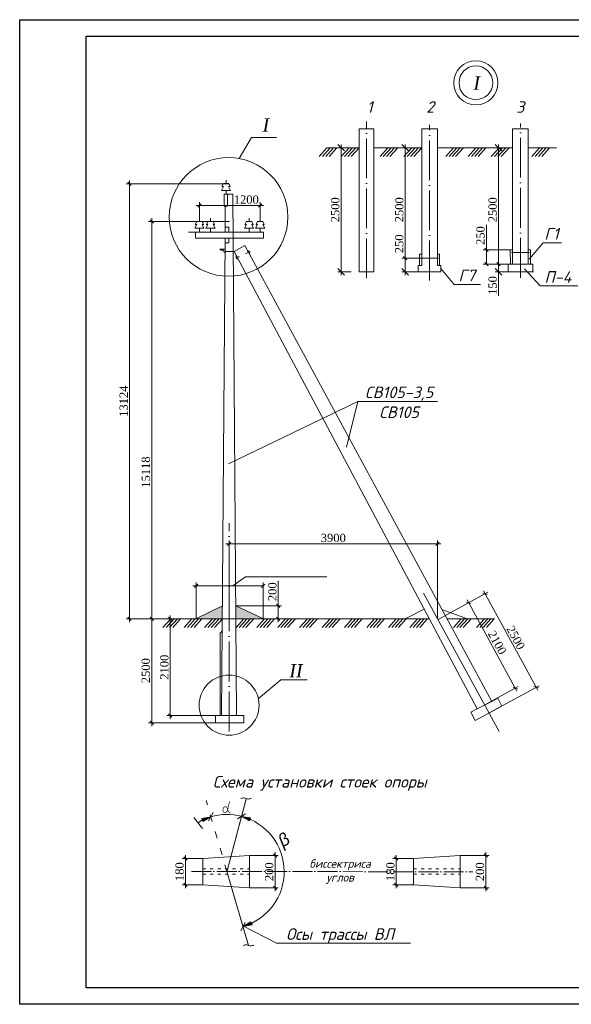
# Model space of a CAD drawing. Extents: x 10527 to 38812, y 13847 to 37526.
# Tile 3 of 256: x 35653 to 35819, y 31032 to 31329. Entities that reach past the tile are written whole.
import ezdxf

# ---------------------------------------------------------------- set-up
doc = ezdxf.new("R2010")
doc.units = 0
doc.header["$LTSCALE"] = 0.5
doc.header["$MEASUREMENT"] = 0
doc.header["$PDMODE"] = 32
doc.header["$PDSIZE"] = 0.3
doc.linetypes.add('ACAD_ISO03W100', pattern=[30, 12, -18])
doc.linetypes.add('ACAD_ISO04W100', pattern=[30, 24, -3, 0, -3])
doc.layers.add('kcd_tx', color=7, linetype='Continuous')
doc.layers.add('вынеска', color=7, linetype='Continuous', lineweight=9)
doc.styles.get("Standard").update_dxf_attribs({"font": 'times.ttf'})
doc.styles.add('V@ler@Live', font='isocpeui.ttf')
doc.dimstyles.new('Copy of ISO-25', dxfattribs={"dimscale": 0, "dimtxt": 300, "dimasz": 100, "dimexe": 100, "dimexo": 0, "dimgap": 50, "dimtad": 1, "dimdec": 0, "dimdsep": 46, "dimtxsty": 'Standard', "dimblk": 'OBLIQUE', "dimcen": 250, "dimdle": 100, "dimclrt": 256, "dimadec": 0, "dimazin": 0, "dimtfac": 1, "dimtdec": 0, "dimtmove": 0, "dimatfit": 3, "dimldrblk": 'OBLIQUE', "dimfxl": 1, "dimtolj": 1, "dimarcsym": 0})
doc.dimstyles.new('Копия(4) Copy of ISO-25', dxfattribs={"dimscale": 0, "dimtxt": 250, "dimasz": 200, "dimexe": 100, "dimexo": 0, "dimgap": 50, "dimtad": 1, "dimtoh": 1, "dimdec": 0, "dimdsep": 46, "dimtxsty": 'Standard', "dimblk": 'OBLIQUE', "dimcen": 250, "dimdle": 100, "dimclrt": 256, "dimadec": 0, "dimazin": 0, "dimtfac": 1, "dimtdec": 0, "dimtmove": 0, "dimatfit": 3, "dimldrblk": 'OBLIQUE', "dimfxl": 300, "dimfxlon": 1, "dimtfill": 1, "dimtolj": 1, "dimarcsym": 1})

# ---------------------------------------------------------------- blocks, each defined once
blk = doc.blocks.new('_Oblique')
at = {"color": 0, "linetype": 'ByBlock', "lineweight": -2}
blk.add_line((-0.5, -0.5), (0.5, 0.5), dxfattribs=at)
blk = doc.blocks.new('*D513')
at = {"layer": 'Defpoints', "color": 0, "lineweight": 0, "transparency": 16777216}
for p in [(111478, 14066), (113605, 14066), (113397, 10930)]:
    blk.add_point(p, dxfattribs=at)
at = {"layer": 'вынеска', "color": 0, "lineweight": -2, "transparency": 16777216}
for p, q in [((113605, 14066), (111378, 14066)), ((111478, 10830), (111478, 14166)), ((113397, 10930), (111378, 10930))]:
    blk.add_line(p, q, dxfattribs=at)
at = {"layer": 'вынеска', "color": 0, "lineweight": -2, "transparency": 16777216, "xscale": 100, "yscale": 100, "zscale": 100}
for p, rotation in [((111478, 14066), 90), ((111478, 10930), 270)]:
    blk.add_blockref('_Oblique', p, dxfattribs=dict(at, rotation=rotation))
at = {"layer": 'вынеска', "lineweight": 0, "transparency": 16777216, "insert": (111301, 12498), "char_height": 250, "attachment_point": 5, "rotation": 90}
blk.add_mtext('\\A1;2500', dxfattribs=at)
blk = doc.blocks.new('*D512')
at = {"layer": 'Defpoints', "color": 0, "lineweight": 0, "transparency": 16777216}
for p in [(114010, 14453), (115294, 14453), (114184, 14066)]:
    blk.add_point(p, dxfattribs=at)
at = {"layer": 'вынеска', "color": 0, "lineweight": -2, "transparency": 16777216}
for p, q in [((115294, 14453), (115294, 15209)), ((114010, 14453), (115394, 14453)), ((115294, 13966), (115294, 14453)), ((114184, 14066), (115394, 14066))]:
    blk.add_line(p, q, dxfattribs=at)
at = {"layer": 'вынеска', "color": 0, "lineweight": -2, "transparency": 16777216, "xscale": 100, "yscale": 100, "zscale": 100}
for p, rotation in [((115294, 14453), 90), ((115294, 14066), 270)]:
    blk.add_blockref('_Oblique', p, dxfattribs=dict(at, rotation=rotation))
at = {"layer": 'вынеска', "lineweight": 0, "transparency": 16777216, "insert": (115116, 14881), "char_height": 250, "attachment_point": 5, "rotation": 90}
blk.add_mtext('\\A1;200', dxfattribs=at)
blk = doc.blocks.new('*D514')
at = {"layer": 'Defpoints', "color": 0, "lineweight": 0, "transparency": 16777216}
for p in [(114424, 6925), (114424, 5946), (115195, 5946)]:
    blk.add_point(p, dxfattribs=at)
at = {"layer": 'вынеска', "color": 0, "lineweight": -2, "transparency": 16777216}
for p, q in [((114424, 6925), (115295, 6925)), ((115195, 7025), (115195, 5846)), ((114424, 5946), (115295, 5946))]:
    blk.add_line(p, q, dxfattribs=at)
at = {"layer": 'вынеска', "color": 0, "lineweight": -2, "transparency": 16777216, "xscale": 100, "yscale": 100, "zscale": 100}
for p, rotation in [((115195, 6925), 90), ((115195, 5946), 270)]:
    blk.add_blockref('_Oblique', p, dxfattribs=dict(at, rotation=rotation))
at = {"layer": 'вынеска', "lineweight": 0, "transparency": 16777216, "insert": (115018, 6435), "char_height": 250, "attachment_point": 5, "rotation": 90}
blk.add_mtext('\\A1;200', dxfattribs=at)
blk = doc.blocks.new('*D515')
at = {"layer": 'Defpoints', "color": 0, "lineweight": 0, "transparency": 16777216}
for p in [(112496, 6833), (113017, 6833), (113017, 6043)]:
    blk.add_point(p, dxfattribs=at)
at = {"layer": 'вынеска', "color": 0, "lineweight": -2, "transparency": 16777216}
for p, q in [((113017, 6833), (112396, 6833)), ((112496, 5943), (112496, 6933)), ((113017, 6043), (112396, 6043))]:
    blk.add_line(p, q, dxfattribs=at)
at = {"layer": 'вынеска', "color": 0, "lineweight": -2, "transparency": 16777216, "xscale": 100, "yscale": 100, "zscale": 100}
for p, rotation in [((112496, 6833), 90), ((112496, 6043), 270)]:
    blk.add_blockref('_Oblique', p, dxfattribs=dict(at, rotation=rotation))
at = {"layer": 'вынеска', "lineweight": 0, "transparency": 16777216, "insert": (112318, 6438), "char_height": 250, "attachment_point": 5, "rotation": 90}
blk.add_mtext('\\A1;180', dxfattribs=at)
blk = doc.blocks.new('*D516')
at = {"layer": 'Defpoints', "color": 0, "lineweight": 0, "transparency": 16777216}
for p in [(120780, 6925), (120780, 5946), (121552, 5946)]:
    blk.add_point(p, dxfattribs=at)
at = {"layer": 'вынеска', "color": 0, "lineweight": -2, "transparency": 16777216}
for p, q in [((120780, 6925), (121652, 6925)), ((121552, 7025), (121552, 5846)), ((120780, 5946), (121652, 5946))]:
    blk.add_line(p, q, dxfattribs=at)
at = {"layer": 'вынеска', "color": 0, "lineweight": -2, "transparency": 16777216, "xscale": 100, "yscale": 100, "zscale": 100}
for p, rotation in [((121552, 6925), 90), ((121552, 5946), 270)]:
    blk.add_blockref('_Oblique', p, dxfattribs=dict(at, rotation=rotation))
at = {"layer": 'вынеска', "lineweight": 0, "transparency": 16777216, "insert": (121374, 6435), "char_height": 250, "attachment_point": 5, "rotation": 90}
blk.add_mtext('\\A1;200', dxfattribs=at)
blk = doc.blocks.new('*D517')
at = {"layer": 'Defpoints', "color": 0, "lineweight": 0, "transparency": 16777216}
for p in [(118852, 6833), (119373, 6833), (119373, 6043)]:
    blk.add_point(p, dxfattribs=at)
at = {"layer": 'вынеска', "color": 0, "lineweight": -2, "transparency": 16777216}
for p, q in [((119373, 6833), (118752, 6833)), ((118852, 5943), (118852, 6933)), ((119373, 6043), (118752, 6043))]:
    blk.add_line(p, q, dxfattribs=at)
at = {"layer": 'вынеска', "color": 0, "lineweight": -2, "transparency": 16777216, "xscale": 100, "yscale": 100, "zscale": 100}
for p, rotation in [((118852, 6833), 90), ((118852, 6043), 270)]:
    blk.add_blockref('_Oblique', p, dxfattribs=dict(at, rotation=rotation))
at = {"layer": 'вынеска', "lineweight": 0, "transparency": 16777216, "insert": (118674, 6438), "char_height": 250, "attachment_point": 5, "rotation": 90}
blk.add_mtext('\\A1;180', dxfattribs=at)
blk = doc.blocks.new('*D518')
at = {"layer": 'Defpoints', "color": 0, "lineweight": 0, "transparency": 16777216}
for p in [(120109, 14045), (122442, 11972), (121520, 11467)]:
    blk.add_point(p, dxfattribs=at)
at = {"layer": 'вынеска', "color": 0, "lineweight": -2, "transparency": 16777216}
for p, q in [((120109, 14045), (121118, 14598)), ((120983, 14638), (122490, 11884)), ((121520, 11467), (122529, 12020))]:
    blk.add_line(p, q, dxfattribs=at)
at = {"layer": 'вынеска', "color": 0, "lineweight": -2, "transparency": 16777216, "xscale": 100, "yscale": 100, "zscale": 100}
for p, rotation in [((121031, 14550), 118.6926421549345), ((122442, 11972), 298.6926421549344)]:
    blk.add_blockref('_Oblique', p, dxfattribs=dict(at, rotation=rotation))
at = {"layer": 'вынеска', "lineweight": 0, "transparency": 16777216, "insert": (121892, 13346), "char_height": 250, "attachment_point": 5, "rotation": 298.6926}
blk.add_mtext('\\A1;2100', dxfattribs=at)
blk = doc.blocks.new('*D519')
at = {"layer": 'Defpoints', "color": 0, "lineweight": 0, "transparency": 16777216}
for p in [(120109, 14045), (123069, 11999), (121653, 11224)]:
    blk.add_point(p, dxfattribs=at)
at = {"layer": 'вынеска', "color": 0, "lineweight": -2, "transparency": 16777216}
for p, q in [((120109, 14045), (121613, 14869)), ((121477, 14908), (123117, 11911)), ((121653, 11224), (123157, 12047))]:
    blk.add_line(p, q, dxfattribs=at)
at = {"layer": 'вынеска', "color": 0, "lineweight": -2, "transparency": 16777216, "xscale": 100, "yscale": 100, "zscale": 100}
for p, rotation in [((121525, 14821), 118.6926421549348), ((123069, 11999), 298.6926421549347)]:
    blk.add_blockref('_Oblique', p, dxfattribs=dict(at, rotation=rotation))
at = {"layer": 'вынеска', "lineweight": 0, "transparency": 16777216, "insert": (122453, 13495), "char_height": 250, "attachment_point": 5, "rotation": 298.6926}
blk.add_mtext('\\A1;2500', dxfattribs=at)
blk = doc.blocks.new('*D520')
at = {"layer": 'Defpoints', "color": 0, "lineweight": 0, "transparency": 16777216}
for p in [(113810, 16324), (113810, 14074), (120093, 14074)]:
    blk.add_point(p, dxfattribs=at)
at = {"layer": 'вынеска', "color": 0, "lineweight": -2, "transparency": 16777216}
for p, q in [((113810, 14074), (113810, 16424)), ((120093, 14074), (120093, 16424)), ((120193, 16324), (113710, 16324))]:
    blk.add_line(p, q, dxfattribs=at)
at = {"layer": 'вынеска', "color": 0, "lineweight": -2, "transparency": 16777216, "xscale": 100, "yscale": 100, "zscale": 100, "rotation": 180}
blk.add_blockref('_Oblique', (113810, 16324), dxfattribs=at)
at = {"layer": 'вынеска', "color": 0, "lineweight": -2, "transparency": 16777216, "xscale": 100, "yscale": 100, "zscale": 100}
blk.add_blockref('_Oblique', (120093, 16324), dxfattribs=at)
at = {"layer": 'вынеска', "lineweight": 0, "transparency": 16777216, "insert": (116952, 16502), "char_height": 250, "attachment_point": 5}
blk.add_mtext('\\A1;3900', dxfattribs=at)
blk = doc.blocks.new('*D521')
at = {"layer": 'Defpoints', "color": 0, "lineweight": 0, "transparency": 16777216}
for p in [(112038, 14066), (113827, 14066), (113827, 11143)]:
    blk.add_point(p, dxfattribs=at)
at = {"layer": 'вынеска', "color": 0, "lineweight": -2, "transparency": 16777216}
for p, q in [((113827, 14066), (111938, 14066)), ((112038, 11043), (112038, 14166)), ((113827, 11143), (111938, 11143))]:
    blk.add_line(p, q, dxfattribs=at)
at = {"layer": 'вынеска', "color": 0, "lineweight": -2, "transparency": 16777216, "xscale": 100, "yscale": 100, "zscale": 100}
for p, rotation in [((112038, 14066), 90), ((112038, 11143), 270)]:
    blk.add_blockref('_Oblique', p, dxfattribs=dict(at, rotation=rotation))
at = {"layer": 'вынеска', "lineweight": 0, "transparency": 16777216, "insert": (111860, 12604), "char_height": 250, "attachment_point": 5, "rotation": 90}
blk.add_mtext('\\A1;2100', dxfattribs=at)
blk = doc.blocks.new('*D522')
at = {"layer": 'Defpoints', "color": 0, "lineweight": 0, "transparency": 16777216}
for p in [(111478, 26048), (113827, 26048), (113827, 10930)]:
    blk.add_point(p, dxfattribs=at)
at = {"layer": 'вынеска', "color": 0, "lineweight": -2, "transparency": 16777216}
for p, q in [((111478, 10830), (111478, 26148)), ((113827, 26048), (111378, 26048)), ((113827, 10930), (111378, 10930))]:
    blk.add_line(p, q, dxfattribs=at)
at = {"layer": 'вынеска', "color": 0, "lineweight": -2, "transparency": 16777216, "xscale": 100, "yscale": 100, "zscale": 100}
for p, rotation in [((111478, 26048), 90), ((111478, 10930), 270)]:
    blk.add_blockref('_Oblique', p, dxfattribs=dict(at, rotation=rotation))
at = {"layer": 'вынеска', "lineweight": 0, "transparency": 16777216, "insert": (111301, 18489), "char_height": 250, "attachment_point": 5, "rotation": 90}
blk.add_mtext('\\A1;15118', dxfattribs=at)
blk = doc.blocks.new('*D523')
at = {"layer": 'Defpoints', "color": 0, "lineweight": 0, "transparency": 16777216}
for p in [(110812, 27189), (113810, 27189), (113810, 14066)]:
    blk.add_point(p, dxfattribs=at)
at = {"layer": 'вынеска', "color": 0, "lineweight": -2, "transparency": 16777216}
for p, q in [((113810, 27189), (110712, 27189)), ((110812, 13966), (110812, 27289)), ((113810, 14066), (110712, 14066))]:
    blk.add_line(p, q, dxfattribs=at)
at = {"layer": 'вынеска', "color": 0, "lineweight": -2, "transparency": 16777216, "xscale": 100, "yscale": 100, "zscale": 100}
for p, rotation in [((110812, 27189), 90), ((110812, 14066), 270)]:
    blk.add_blockref('_Oblique', p, dxfattribs=dict(at, rotation=rotation))
at = {"layer": 'вынеска', "lineweight": 0, "transparency": 16777216, "insert": (110635, 20628), "char_height": 250, "attachment_point": 5, "rotation": 90}
blk.add_mtext('\\A1;13124', dxfattribs=at)
blk = doc.blocks.new('*D524')
at = {"layer": 'Defpoints', "color": 0, "lineweight": 0, "transparency": 16777216}
for p in [(114748, 26529), (112917, 26050), (114748, 26050)]:
    blk.add_point(p, dxfattribs=at)
at = {"layer": 'вынеска', "color": 0, "lineweight": -2, "transparency": 16777216}
for p, q in [((112817, 26529), (114848, 26529)), ((112917, 26050), (112917, 26629)), ((114748, 26050), (114748, 26629))]:
    blk.add_line(p, q, dxfattribs=at)
at = {"layer": 'вынеска', "color": 0, "lineweight": -2, "transparency": 16777216, "xscale": 100, "yscale": 100, "zscale": 100, "rotation": 180}
blk.add_blockref('_Oblique', (112917, 26529), dxfattribs=at)
at = {"layer": 'вынеска', "color": 0, "lineweight": -2, "transparency": 16777216, "xscale": 100, "yscale": 100, "zscale": 100}
blk.add_blockref('_Oblique', (114748, 26529), dxfattribs=at)
at = {"layer": 'вынеска', "lineweight": 0, "transparency": 16777216, "insert": (114329, 26707), "char_height": 250, "attachment_point": 5}
blk.add_mtext('\\A1;1200', dxfattribs=at)
blk = doc.blocks.new('стрелкаааа')
at = {"lineweight": 0, "transparency": 33554687}
h = blk.add_hatch(color=0, dxfattribs=at)
h.dxf.hatch_style = 1
h.paths.add_polyline_path([(114017, 8103), (114115, 8103), (114066, 8376)])
at = {"lineweight": 0}
for points in [[(114066, 8376), (114017, 8103), (114066, 8376), (114115, 8103)], [(114017, 8103), (114115, 8103), (114066, 8103)]]:
    blk.add_lwpolyline(points, dxfattribs=at)
blk = doc.blocks.new('*D525')
at = {"layer": 'Defpoints', "color": 0, "lineweight": 0, "transparency": 16777216}
for p in [(117188, 28275), (117730, 28275), (117730, 24530)]:
    blk.add_point(p, dxfattribs=at)
at = {"layer": 'kcd_tx', "color": 0, "lineweight": -2, "transparency": 16777216}
for p, q in [((117488, 28275), (117088, 28275)), ((117188, 24430), (117188, 28375)), ((117488, 24530), (117088, 24530))]:
    blk.add_line(p, q, dxfattribs=at)
at = {"layer": 'kcd_tx', "color": 0, "lineweight": -2, "transparency": 16777216, "xscale": 200, "yscale": 200, "zscale": 200}
for p, rotation in [((117188, 28275), 90), ((117188, 24530), 270)]:
    blk.add_blockref('_Oblique', p, dxfattribs=dict(at, rotation=rotation))
at = {"layer": 'kcd_tx', "lineweight": 0, "transparency": 16777216, "insert": (117011, 26402), "char_height": 250, "attachment_point": 5, "rotation": 90, "bg_fill": 3, "box_fill_scale": 1.1, "bg_fill_color": 256, "bg_fill_true_color": 13158600, "bg_fill_transparency": 0}
blk.add_mtext('\\A1;2500', dxfattribs=at)
blk = doc.blocks.new('*D526')
at = {"layer": 'Defpoints', "color": 0, "lineweight": 0, "transparency": 16777216}
for p in [(119119, 28275), (119513, 28275), (119513, 24530)]:
    blk.add_point(p, dxfattribs=at)
at = {"layer": 'kcd_tx', "color": 0, "lineweight": -2, "transparency": 16777216}
for p, q in [((119419, 28275), (119019, 28275)), ((119119, 24430), (119119, 28375)), ((119419, 24530), (119019, 24530))]:
    blk.add_line(p, q, dxfattribs=at)
at = {"layer": 'kcd_tx', "color": 0, "lineweight": -2, "transparency": 16777216, "xscale": 200, "yscale": 200, "zscale": 200}
for p, rotation in [((119119, 28275), 90), ((119119, 24530), 270)]:
    blk.add_blockref('_Oblique', p, dxfattribs=dict(at, rotation=rotation))
at = {"layer": 'kcd_tx', "lineweight": 0, "transparency": 16777216, "insert": (118942, 26402), "char_height": 250, "attachment_point": 5, "rotation": 90, "bg_fill": 3, "box_fill_scale": 1.1, "bg_fill_color": 256, "bg_fill_true_color": 13158600, "bg_fill_transparency": 0}
blk.add_mtext('\\A1;2500', dxfattribs=at)
blk = doc.blocks.new('*D527')
at = {"layer": 'Defpoints', "color": 0, "lineweight": 0, "transparency": 16777216}
for p in [(121935, 28275), (122220, 28275), (122220, 24530)]:
    blk.add_point(p, dxfattribs=at)
at = {"layer": 'kcd_tx', "color": 0, "lineweight": -2, "transparency": 16777216}
for p, q in [((122220, 28275), (121835, 28275)), ((121935, 24430), (121935, 28375)), ((122220, 24530), (121835, 24530))]:
    blk.add_line(p, q, dxfattribs=at)
at = {"layer": 'kcd_tx', "color": 0, "lineweight": -2, "transparency": 16777216, "xscale": 200, "yscale": 200, "zscale": 200}
for p, rotation in [((121935, 28275), 90), ((121935, 24530), 270)]:
    blk.add_blockref('_Oblique', p, dxfattribs=dict(at, rotation=rotation))
at = {"layer": 'kcd_tx', "lineweight": 0, "transparency": 16777216, "insert": (121758, 26402), "char_height": 250, "attachment_point": 5, "rotation": 90, "bg_fill": 3, "box_fill_scale": 1.1, "bg_fill_color": 256, "bg_fill_true_color": 13158600, "bg_fill_transparency": 0}
blk.add_mtext('\\A1;2500', dxfattribs=at)
blk = doc.blocks.new('*D529')
at = {"layer": 'Defpoints', "color": 0, "lineweight": 0, "transparency": 16777216}
for p in [(122220, 24764), (121935, 24530), (122220, 24530)]:
    blk.add_point(p, dxfattribs=at)
at = {"layer": 'вынеска', "color": 0, "lineweight": -2, "transparency": 16777216}
for p, q in [((122220, 24764), (121835, 24764)), ((121935, 24864), (121935, 24530)), ((122220, 24530), (121835, 24530)), ((121935, 24530), (121935, 23802))]:
    blk.add_line(p, q, dxfattribs=at)
at = {"layer": 'вынеска', "color": 0, "lineweight": -2, "transparency": 16777216, "xscale": 100, "yscale": 100, "zscale": 100}
for p, rotation in [((121935, 24764), 90), ((121935, 24530), 270)]:
    blk.add_blockref('_Oblique', p, dxfattribs=dict(at, rotation=rotation))
at = {"layer": 'вынеска', "lineweight": 0, "transparency": 16777216, "insert": (121758, 24116), "char_height": 250, "attachment_point": 5, "rotation": 90}
blk.add_mtext('\\A1;150', dxfattribs=at)
blk = doc.blocks.new('*D530')
at = {"layer": 'Defpoints', "color": 0, "lineweight": 0, "transparency": 16777216}
for p in [(122284, 25195), (121567, 24764), (122284, 24764)]:
    blk.add_point(p, dxfattribs=at)
at = {"layer": 'вынеска', "color": 0, "lineweight": -2, "transparency": 16777216}
for p, q in [((121567, 25195), (121567, 25951)), ((121567, 24764), (121567, 25295)), ((122284, 25195), (121467, 25195)), ((122284, 24764), (121467, 24764))]:
    blk.add_line(p, q, dxfattribs=at)
at = {"layer": 'вынеска', "color": 0, "lineweight": -2, "transparency": 16777216, "xscale": 100, "yscale": 100, "zscale": 100}
for p, rotation in [((121567, 25195), 90), ((121567, 24764), 270)]:
    blk.add_blockref('_Oblique', p, dxfattribs=dict(at, rotation=rotation))
at = {"layer": 'вынеска', "lineweight": 0, "transparency": 16777216, "insert": (121389, 25623), "char_height": 250, "attachment_point": 5, "rotation": 90}
blk.add_mtext('\\A1;250', dxfattribs=at)
blk = doc.blocks.new('*D531')
at = {"layer": 'Defpoints', "color": 0, "lineweight": 0, "transparency": 16777216}
for p in [(119119, 24946), (119584, 24946), (119513, 24530)]:
    blk.add_point(p, dxfattribs=at)
at = {"layer": 'вынеска', "color": 0, "lineweight": -2, "transparency": 16777216}
for p, q in [((119119, 24946), (119119, 25702)), ((119584, 24946), (119019, 24946)), ((119119, 24430), (119119, 24946)), ((119513, 24530), (119019, 24530))]:
    blk.add_line(p, q, dxfattribs=at)
at = {"layer": 'вынеска', "color": 0, "lineweight": -2, "transparency": 16777216, "xscale": 100, "yscale": 100, "zscale": 100}
for p, rotation in [((119119, 24946), 90), ((119119, 24530), 270)]:
    blk.add_blockref('_Oblique', p, dxfattribs=dict(at, rotation=rotation))
at = {"layer": 'вынеска', "lineweight": 0, "transparency": 16777216, "insert": (118942, 25374), "char_height": 250, "attachment_point": 5, "rotation": 90}
blk.add_mtext('\\A1;250', dxfattribs=at)
blk = doc.blocks.new('АЛФА')
at = {"lineweight": 0, "const_width": 20}
blk.add_lwpolyline([(113828, 8561), (113767, 8308), (113749, 8259), (113731, 8235), (113710, 8225), (113685, 8220), (113664, 8223), (113647, 8236), (113633, 8263), (113628, 8301), (113634, 8348), (113658, 8380), (113688, 8393), (113719, 8393), (113743, 8379), (113760, 8343), (113778, 8284), (113789, 8245), (113799, 8235), (113820, 8225), (113838, 8225), (113852, 8227)], dxfattribs=at)
blk = doc.blocks.new('укцук')
at = {"lineweight": 0, "transparency": 33554687}
h = blk.add_hatch(dxfattribs=at)
h.set_pattern_fill('AR-SAND', color=256)
h.set_pattern_definition([(37.5, (57199.89, -1789.446), (-1.60003, 48.941324), [0, -38.608, 0, -43.18, 0, -41.275]), (7.5, (57199.89, -1789.446), (44.95233, 71.68251), [0, -20.828, 0, -34.798, 0, -13.335]), (327.5, (57168.647, -1789.446), (79.099237, 0.143718), [0, -12.7, 0, -45.72, 0, -59.69]), (317.5, (57168.65, -1789.446), (76.355645, 22.29293), [0, -6.35, 0, -29.972, 0, -34.29])])
h.paths.add_polyline_path([(113605.1, 14065.7), (113608.2, 14455.7), (112811, 14065.7)])
h.paths.add_polyline_path([(114844.3, 14065.7), (114014.8, 14452.4), (114017.6, 14065.7)])
for points in [[(107498.3, 2435.5), (107498.3, 32135.5), (149498.3, 32135.5), (149498.3, 2435.5)], [(109498.3, 2935.5), (109498.3, 31635.5), (148998.3, 31635.5), (148998.3, 2935.5)]]:
    blk.add_lwpolyline(points, close=True)
at = {"lineweight": 0}
for points in [[(117729.9, 28843.2), (118174.9, 28843.2)], [(117729.9, 28843.2), (117729.9, 24529.9), (118174.9, 24529.9)], [(118174.9, 28843.2), (118174.9, 24529.9)], [(119513.2, 24529.9), (119513.2, 24722.7), (119616.5, 24722.7), (119616.5, 28843.2)], [(119616.5, 28843.2), (120092.7, 28843.2)], [(120196.1, 24529.9), (120196.1, 24722.7), (120092.7, 24722.7), (120092.7, 28843.2)], [(122358.2, 28843.2), (122358.2, 24764), (122220.5, 24764), (122220.5, 24529.9)], [(122358.2, 28843.2), (122826.7, 28843.2)], [(122826.7, 28843.2), (122826.7, 24764), (122964.4, 24764), (122964.4, 24529.9)], [(115235.8, 28577.7), (114485.5, 28577.7), (114110, 27946.5)], [(116760.5, 28274.6), (116525.1, 28005.5)], [(116860.5, 28274.6), (116625.1, 28005.5)], [(116960.5, 28274.6), (116725.1, 28005.5)], [(117729.9, 28274.6), (116760.5, 28274.6)], [(117060.5, 28274.6), (116825.1, 28005.5)], [(117429.9, 28274.6), (117194.5, 28005.5)], [(117529.9, 28274.6), (117294.5, 28005.5)], [(117629.9, 28274.6), (117394.5, 28005.5)], [(117729.9, 28274.6), (117494.5, 28005.5)], [(118174.9, 28274.6), (119616.5, 28274.6)], [(118595.7, 28274.6), (118360.3, 28005.5)], [(118695.7, 28274.6), (118460.3, 28005.5)], [(118795.7, 28274.6), (118560.3, 28005.5)], [(118895.7, 28274.6), (118660.3, 28005.5)], [(119316.5, 28274.6), (119081.2, 28005.5)], [(119416.5, 28274.6), (119181.2, 28005.5)], [(119516.5, 28274.6), (119281.2, 28005.5)], [(119616.5, 28274.6), (119381.2, 28005.5)], [(120092.7, 28274.6), (122358.2, 28274.6)], [(120575.9, 28274.6), (120340.5, 28005.5)], [(120675.9, 28274.6), (120440.5, 28005.5)], [(120775.9, 28274.6), (120540.5, 28005.5)], [(120875.9, 28274.6), (120640.5, 28005.5)], [(121253.7, 28274.6), (121018.3, 28005.5)], [(121353.7, 28274.6), (121118.3, 28005.5)], [(121453.7, 28274.6), (121218.3, 28005.5)], [(121553.7, 28274.6), (121318.3, 28005.5)], [(121950.1, 28274.6), (121714.8, 28005.5)], [(122050.1, 28274.6), (121814.8, 28005.5)], [(122150.1, 28274.6), (121914.8, 28005.5)], [(122250.1, 28274.6), (122014.8, 28005.5)], [(122826.7, 28274.6), (123678.9, 28274.6)], [(123171.4, 28274.6), (122936, 28005.5)], [(123271.4, 28274.6), (123036, 28005.5)], [(123371.4, 28274.6), (123136, 28005.5)], [(123471.4, 28274.6), (123236, 28005.5)], [(113718.9, 26869.2), (113718.9, 26983.3), (113581.8, 26983.3), (113640.2, 27100.1), (113594.9, 27100.1), (113639, 27189.5), (113718.9, 27189.5)], [(113718.9, 27189.5), (113718.9, 27292.2)], [(113718.9, 26869.2), (113718.9, 26983.3), (113856.1, 26983.3), (113797.7, 27100.1), (113843, 27100.1), (113798.9, 27189.5), (113718.9, 27189.5)], [(113762.1, 26869.2), (113762.1, 26508.1), (113658.7, 26508.1), (113658.7, 26869.2), (113695.5, 26869.2)], [(113695.5, 26869.2), (113742.4, 26869.2)], [(113742.4, 26869.2), (113925.3, 26869.2), (114038.7, 11143)], [(113695.5, 25730), (113695.5, 26508.1)], [(112917, 26050.3), (112917, 26153)], [(113249.3, 26050.3), (113249.3, 26153)], [(114413.8, 26050.3), (114413.8, 26153)], [(114747.7, 26050.3), (114747.7, 26153)], [(112917, 25730), (112917, 25844.1), (112779.8, 25844.1), (112838.2, 25960.9), (112792.9, 25960.9), (112837.1, 26050.3), (112917, 26050.3)], [(112917, 25730), (112917, 25844.1), (113054.2, 25844.1), (112995.8, 25960.9), (113041.1, 25960.9), (112997, 26050.3), (112917, 26050.3)], [(113249.3, 25730), (113249.3, 25844.1), (113112.2, 25844.1), (113170.6, 25960.9), (113125.3, 25960.9), (113169.4, 26050.3), (113249.3, 26050.3)], [(113249.3, 25730), (113249.3, 25844.1), (113386.5, 25844.1), (113328.1, 25960.9), (113373.4, 25960.9), (113329.3, 26050.3), (113249.3, 26050.3)], [(113695.5, 25879.3), (113695.5, 25879.3), (113801.2, 25879.3), (113801.2, 25730)], [(114413.8, 25730), (114413.8, 25844.1), (114276.6, 25844.1), (114335.1, 25960.9), (114289.8, 25960.9), (114333.9, 26050.3), (114413.8, 26050.3)], [(114413.8, 25730), (114413.8, 25844.1), (114551, 25844.1), (114492.6, 25960.9), (114537.9, 25960.9), (114493.8, 26050.3), (114413.8, 26050.3)], [(114747.7, 25730), (114747.7, 25844.1), (114610.5, 25844.1), (114668.9, 25960.9), (114623.6, 25960.9), (114667.7, 26050.3), (114747.7, 26050.3)], [(114747.7, 25730), (114747.7, 25844.1), (114884.9, 25844.1), (114826.5, 25960.9), (114871.8, 25960.9), (114827.6, 26050.3), (114747.7, 26050.3)], [(112802.6, 25730), (112802.6, 25550.3), (114852.7, 25550.3), (114852.7, 25730), (112585.1, 25730)], [(113695.5, 25550.3), (113695.5, 25550.3), (113582.1, 11143)], [(113801.2, 25550.3), (113801.2, 25399.7), (113694.3, 25400.5)], [(113533.4, 25214.1), (113693, 25212.9), (113692.5, 25147.9), (113960.8, 25147.9), (121286.9, 11349.1), (121097.7, 11248.6), (121230, 10999.4), (122037.8, 11428.3), (121909.7, 11669.7), (121728.7, 11573.6), (114286.8, 25320.2), (113960.8, 25147.9)], [(123834.8, 25402.6), (123278, 25402.6), (122860.9, 24912.6)], [(113533.4, 25214.1), (113570.7, 25185.1), (113641, 25185.1), (113664.8, 25125.1), (113692.2, 25106.9)], [(114124, 24992.5), (114061.1, 24959.1), (114027.3, 25022.6), (114026.5, 24933.6), (114093, 24898.9)], [(114301.7, 25073.9), (114393.2, 25123.5), (114360.5, 25183.9), (114433.6, 25143.3), (114429.7, 25056.2)], [(119616.5, 25060.1), (119552.8, 25060.1), (119552.8, 24722.7)], [(120092.7, 25060.1), (120156.5, 25060.1), (120156.5, 24722.7)], [(122358.2, 25195.5), (122283.8, 25195.5), (122289.4, 24764)], [(122321.7, 25114.2), (122863.6, 25114.2)], [(122826.7, 25195.5), (122896.1, 25195.5), (122896.1, 24764)], [(119583.9, 24946.1), (120123.2, 24946.1)], [(122358.2, 24764), (122826.7, 24764)], [(119513.2, 24529.9), (120196.1, 24529.9)], [(121392.5, 24147.3), (120597.7, 24147.3), (120196.1, 24626.3)], [(122220.5, 24529.9), (122992, 24529.9)], [(124327.2, 24112.1), (123187.7, 24112.1), (122716.4, 24618.3)], [(120092.7, 20615), (117692.8, 20615), (113797.7, 18735.6)], [(117692.8, 20615), (117350.9, 19240.4)], [(116755.8, 15329.9), (114309.8, 15329.9), (113920.9, 15060.9)], [(121957.1, 10668), (119673, 14841.3)], [(113612.5, 14457.8), (112811, 14065.7)], [(114010.1, 14454.6), (114844.3, 14065.7)], [(119690.8, 14355.4), (119121.7, 14065.7)], [(120228, 14345.6), (120999.3, 14065.7)], [(111686.6, 14065.7), (119844.6, 14065.7)], [(112050.6, 14065.7), (111815.3, 13796.7)], [(112150.6, 14065.7), (111915.3, 13796.7)], [(112250.6, 14065.7), (112015.3, 13796.7)], [(112350.6, 14065.7), (112115.3, 13796.7)], [(112689.3, 14065.7), (112454, 13796.7)], [(112789.3, 14065.7), (112554, 13796.7)], [(112889.3, 14065.7), (112654, 13796.7)], [(112989.3, 14065.7), (112754, 13796.7)], [(113309.6, 14065.7), (113074.2, 13796.7)], [(113409.6, 14065.7), (113174.2, 13796.7)], [(113509.6, 14065.7), (113274.2, 13796.7)], [(113609.6, 14065.7), (113374.2, 13796.7)], [(114254.5, 14065.7), (114019.2, 13796.7)], [(114354.5, 14065.7), (114119.2, 13796.7)], [(114454.5, 14065.7), (114219.2, 13796.7)], [(114554.5, 14065.7), (114319.2, 13796.7)], [(114882.5, 14065.7), (114647.2, 13796.7)], [(114982.5, 14065.7), (114747.2, 13796.7)], [(115082.5, 14065.7), (114847.2, 13796.7)], [(115182.5, 14065.7), (114947.2, 13796.7)], [(115510.5, 14065.7), (115275.2, 13796.7)], [(115610.5, 14065.7), (115375.2, 13796.7)], [(115710.5, 14065.7), (115475.2, 13796.7)], [(115810.5, 14065.7), (115575.2, 13796.7)], [(116171.9, 14065.7), (115936.5, 13796.7)], [(116271.9, 14065.7), (116036.5, 13796.7)], [(116371.9, 14065.7), (116136.5, 13796.7)], [(116471.9, 14065.7), (116236.5, 13796.7)], [(116857, 14065.7), (116621.7, 13796.7)], [(116957, 14065.7), (116721.7, 13796.7)], [(117057, 14065.7), (116821.7, 13796.7)], [(117157, 14065.7), (116921.7, 13796.7)], [(117523.1, 14065.7), (117287.8, 13796.7)], [(117623.1, 14065.7), (117387.8, 13796.7)], [(117723.1, 14065.7), (117487.8, 13796.7)], [(117823.1, 14065.7), (117587.8, 13796.7)], [(118198.7, 14065.7), (117963.4, 13796.7)], [(118298.7, 14065.7), (118063.4, 13796.7)], [(118398.7, 14065.7), (118163.4, 13796.7)], [(118498.7, 14065.7), (118263.4, 13796.7)], [(118850.6, 14065.7), (118615.2, 13796.7)], [(118950.6, 14065.7), (118715.2, 13796.7)], [(119050.6, 14065.7), (118815.2, 13796.7)], [(119150.6, 14065.7), (118915.2, 13796.7)], [(119492.9, 14065.7), (119257.5, 13796.7)], [(119592.9, 14065.7), (119357.5, 13796.7)], [(119692.9, 14065.7), (119457.5, 13796.7)], [(119792.9, 14065.7), (119557.5, 13796.7)], [(120379.5, 14065.7), (121814.8, 14065.7)], [(120807.1, 14065.7), (120571.7, 13796.7)], [(120907.1, 14065.7), (120671.7, 13796.7)], [(121007.1, 14065.7), (120771.7, 13796.7)], [(121107.1, 14065.7), (120871.7, 13796.7)], [(121506.5, 14065.7), (121271.2, 13796.7)], [(121606.5, 14065.7), (121371.2, 13796.7)], [(121706.5, 14065.7), (121471.2, 13796.7)], [(121806.5, 14065.7), (121571.2, 13796.7)], [(113540.6, 11143), (113540.6, 13633.9), (113607.1, 13714)], [(114693.5, 11657.6), (115371.1, 12218.2), (116163.5, 12218.2)], [(121286.9, 11349.1), (121728.7, 11573.6)], [(113396.7, 10929.9), (113396.7, 11143), (114257.7, 11143), (114257.7, 10929.9)], [(113396.7, 10929.9), (114257.7, 10929.9)], [(112751.5, 8066.8), (113007, 7736.8)], [(113016.8, 6832.8), (113016.8, 6043.2), (114423.7, 5945.8), (114423.7, 6924.7), (113016.8, 6832.8)], [(119373.2, 6832.8), (119373.2, 6043.2), (120780.1, 5945.8), (120780.1, 6924.7), (119373.2, 6832.8)], [(114222.6, 4802.5), (115240.4, 4276.8), (119276.9, 4276.8)]]:
    blk.add_lwpolyline(points, dxfattribs=at)
at = {"lineweight": 0, "const_width": 30}
blk.add_lwpolyline([(114328.5, 8639.8), (113745.4, 6436.6), (114395.8, 4209.6)], dxfattribs=at)
at = {"linetype": 'ACAD_ISO03W100', "lineweight": 0, "ltscale": 35}
blk.add_lwpolyline([(113745.4, 6436.6), (113117.2, 8587.6)], dxfattribs=at)
at = {"linetype": 'ACAD_ISO03W100', "lineweight": 0, "ltscale": 15}
for points in [[(113016.8, 6519.1), (114423.7, 6519.1)], [(113016.8, 6362.3), (114423.7, 6362.3)], [(119373.2, 6519.1), (120780.1, 6519.1)], [(119373.2, 6362.3), (120780.1, 6362.3)]]:
    blk.add_lwpolyline(points, dxfattribs=at)
at = {"lineweight": 0}
for centre, radius in [((121251, 30232.4), 665.6), ((121251, 30232.4), 509), ((113794.3, 26185), 1789.6), ((113810.4, 11459.2), 905.1)]:
    blk.add_circle(centre, radius, dxfattribs=at)
for points in [[(114168.9, 8638.8), (114267.5, 8661.4), (114329.9, 8639.2), (114387.4, 8626.9), (114489.7, 8654.6)], [(114236.1, 4208.6), (114334.8, 4231.2), (114397.2, 4209), (114454.6, 4196.6), (114556.9, 4224.4)]]:
    blk.add_spline(points, degree=3, dxfattribs=at)
at = {"layer": 'kcd_tx', "lineweight": 0}
for centre, radius, start, end in [((113618.2, 6872.1), 1277.2, 106.2803, 125.6815), ((113745.4, 6436.6), 1726.7, 75.17546, 106.2803), ((113745.4, 6436.6), 1725.9, 286.2803, 75.17546)]:
    blk.add_arc(centre, radius, start, end, dxfattribs=at)
at = {"layer": 'вынеска', "lineweight": 0}
for p, q in [((112813.5, 14068.5), (112813.5, 15160.9)), ((114837.3, 14069), (114837.3, 15160.9)), ((112713.5, 15060.9), (114837.3, 15060.9))]:
    blk.add_line(p, q, dxfattribs=at)
at = {"layer": 'вынеска', "linetype": 'ACAD_ISO04W100', "lineweight": 0, "ltscale": 100}
for points in [[(117953.7, 24335.3), (117953.7, 29061)], [(119854.6, 24273.1), (119854.6, 28964.3)], [(122592.5, 24350.9), (122592.5, 29005.2)], [(113810.4, 10667.3), (113810.4, 16953.4)]]:
    blk.add_lwpolyline(points, dxfattribs=at)
at = {"layer": 'вынеска', "linetype": 'ACAD_ISO04W100', "lineweight": 0, "ltscale": 50}
blk.add_lwpolyline([(112680.3, 6438), (121157.5, 6435.3)], dxfattribs=at)
at = {"lineweight": 0}
blk.add_blockref('АЛФА', (0, 0), dxfattribs=at)
for p, rotation in [((64643.7, 111619.6), 290.9557706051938), ((85381.2, -102581.2), 71.21288326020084), ((162486.7, -98914), 110.7566016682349)]:
    blk.add_blockref('стрелкаааа', p, dxfattribs=dict(at, rotation=rotation))
at = {"layer": 'kcd_tx', "lineweight": 0, "xscale": 200, "yscale": 200, "zscale": 200}
for p, rotation in [((113261.3, 8094.1), 196.2802980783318), ((114187, 8105.1), 165.1754640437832), ((114187.2, 8105.9), 345.1754640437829), ((114229.2, 4779.9), 196.2802980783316)]:
    blk.add_blockref('_Oblique', p, dxfattribs=dict(at, rotation=rotation))
at = {"layer": 'вынеска', "lineweight": 0, "xscale": 100, "yscale": 100, "zscale": 100, "rotation": 180}
blk.add_blockref('_Oblique', (112813.5, 15060.9), dxfattribs=at)
at = {"layer": 'вынеска', "lineweight": 0, "xscale": 100, "yscale": 100, "zscale": 100}
blk.add_blockref('_Oblique', (114837.3, 15060.9), dxfattribs=at)
at = {"color": 7, "lineweight": 0, "width": 11979.385, "attachment_point": 5, "style": 'V@ler@Live'}
for s, insert, char_height in [('{\\fTimes New Roman|b0|i0|c0|p18;\\Q10;I}', (121250.1, 30222.9), 400), ('1', (118051, 29501.4), 350), ('2', (119872.4, 29501.4), 350), ('3', (122587.6, 29501.4), 350), ('{\\fTimes New Roman|b0|i0|c0|p18;\\Q10;I}', (114894.7, 28960.7), 400), ('Г1', (123531.4, 25676.5), 350), ('Г7', (120978.8, 24420.9), 350), ('П-4', (123724, 24374.4), 350), ('СВ105-3,5', (118935.5, 20853.6), 350), ('СВ105', (118935.5, 20295.2), 350), ('{\\fTimes New Roman|b0|i0|c0|p18;\\Q10;II}', (115800.7, 12495.6), 400), ('Схема установки стоек опоры', (116544.8, 9100.5), 350), ('биссектриса\\Pуглов', (117157.6, 6436.2), 250), ('Осы трассы ВЛ', (117157.6, 4506.3), 350)]:
    blk.add_mtext(s, dxfattribs=dict(at, insert=insert, char_height=char_height))
at = {"color": 7, "lineweight": 0, "insert": (115489.5, 7355.1), "char_height": 350, "width": 11979.385, "attachment_point": 5, "rotation": 33.12576, "style": 'V@ler@Live'}
blk.add_mtext('{\\fArial|b0|i1|c0|p34;\\H1.08333x;\\C256;β}', dxfattribs=at)
at = {"layer": 'вынеска', "lineweight": 0}
for p1, p2, distance, picture, middle in [((113810.4, 14065.7), (113810.4, 27189.5), 2998, '*D523', (110634.7, 20627.6)), ((113827.2, 10929.9), (113827.2, 26048.1), 2348.8, '*D522', (111300.8, 18489))]:
    dim = blk.add_aligned_dim(p1=p1, p2=p2, distance=distance, dimstyle='Copy of ISO-25', override={"dimscale": 1, "dimtxt": 250}, dxfattribs=at)
    dim.commit()
    dim.dimension.update_dxf_attribs({"geometry": picture, "text_midpoint": middle})
dim = blk.add_linear_dim(base=(114747.7, 26529.4), p1=(112917, 26050.3), p2=(114747.7, 26050.3), text='1200', dimstyle='Copy of ISO-25', override={"dimscale": 1, "dimtxt": 250}, dxfattribs=at)
dim.commit()
dim.dimension.update_dxf_attribs({"geometry": '*D524', "text_midpoint": (114329.2, 26529.4), "dimtype": 128})
for p1, p2, distance, text, picture, middle in [((120092.8, 14074.3), (113810.4, 14074.3), -2250.1, '3900', '*D520', (116951.6, 16502.1)), ((120108.6, 14045.4), (121652.9, 11223.9), 1614.7, '2500', '*D519', (122453, 13495.2)), ((120108.6, 14045.4), (121519.6, 11467.3), 1051.1, '2100', '*D518', (121891.9, 13346.3)), ((113827.2, 11143), (113827.2, 14065.7), 1789.3, '2100', '*D521', (111860.2, 12604.4))]:
    dim = blk.add_aligned_dim(p1=p1, p2=p2, distance=distance, text=text, dimstyle='Copy of ISO-25', override={"dimscale": 1, "dimtxt": 250}, dxfattribs=at)
    dim.commit()
    dim.dimension.update_dxf_attribs({"geometry": picture, "text_midpoint": middle})
for base, p1, p2, text, picture, middle in [((115293.8, 14453.4), (114183.5, 14065.7), (114010.1, 14453.4), '200', '*D512', (115116.1, 14881.3)), ((111478.4, 14065.7), (113396.7, 10929.9), (113605.1, 14065.7), '2500', '*D513', (111300.8, 12497.8)), ((112495.6, 6832.8), (113016.8, 6043.2), (113016.8, 6832.8), '180', '*D515', (112318, 6438)), ((115195.2, 5945.8), (114423.7, 6924.7), (114423.7, 5945.8), '200', '*D514', (115017.6, 6435.3)), ((118851.9, 6832.8), (119373.2, 6043.2), (119373.2, 6832.8), '180', '*D517', (118674.3, 6438)), ((121551.6, 5945.8), (120780.1, 6924.7), (120780.1, 5945.8), '200', '*D516', (121373.9, 6435.3))]:
    dim = blk.add_linear_dim(base=base, p1=p1, p2=p2, angle=90, text=text, dimstyle='Copy of ISO-25', override={"dimscale": 1, "dimtxt": 250}, dxfattribs=at)
    dim.commit()
    dim.dimension.update_dxf_attribs({"geometry": picture, "text_midpoint": middle})
at = {"layer": 'kcd_tx', "lineweight": 0}
for base, p1, p2, picture, middle in [((117188.4, 28274.6), (117729.9, 24529.9), (117729.9, 28274.6), '*D525', (117010.8, 26402.2)), ((119119.4, 28274.6), (119513.2, 24529.9), (119513.2, 28274.6), '*D526', (118941.7, 26402.2)), ((121935.4, 28274.6), (122220.5, 24529.9), (122220.5, 28274.6), '*D527', (121757.8, 26402.2))]:
    dim = blk.add_linear_dim(base=base, p1=p1, p2=p2, angle=90, text='2500', dimstyle='Копия(4) Copy of ISO-25', override={"dimscale": 1}, dxfattribs=at)
    dim.commit()
    dim.dimension.update_dxf_attribs({"geometry": picture, "text_midpoint": middle})
at = {"layer": 'вынеска', "lineweight": 0}
dim = blk.add_linear_dim(base=(121566.8, 24764), p1=(122283.8, 25195.5), p2=(122283.8, 24764), angle=90, text='250', dimstyle='Copy of ISO-25', override={"dimscale": 1, "dimtxt": 250}, dxfattribs=at)
dim.commit()
dim.dimension.update_dxf_attribs({"geometry": '*D530', "text_midpoint": (121566.8, 25623.4), "dimtype": 128})
dim = blk.add_linear_dim(base=(119119.4, 24946.1), p1=(119513.2, 24529.9), p2=(119583.9, 24946.1), angle=90, text='250', dimstyle='Copy of ISO-25', override={"dimscale": 1, "dimtxt": 250}, dxfattribs=at)
dim.commit()
dim.dimension.update_dxf_attribs({"geometry": '*D531', "text_midpoint": (118941.7, 25374)})
dim = blk.add_aligned_dim(p1=(122220.5, 24764), p2=(122220.5, 24529.9), distance=-285, text='150', dimstyle='Copy of ISO-25', override={"dimscale": 1, "dimtxt": 250}, dxfattribs=at)
dim.commit()
dim.dimension.update_dxf_attribs({"geometry": '*D529', "text_midpoint": (121757.8, 24116)})

msp = doc.modelspace()

# ---------------------------------------------------------------- block references
at = {"color": 0, "lineweight": 0, "xscale": 0.01, "yscale": 0.01, "zscale": 0.01}
msp.add_blockref('укцук', (34578.158, 31007.883, -629.582), dxfattribs=at)

doc.saveas('drawing.dxf')
